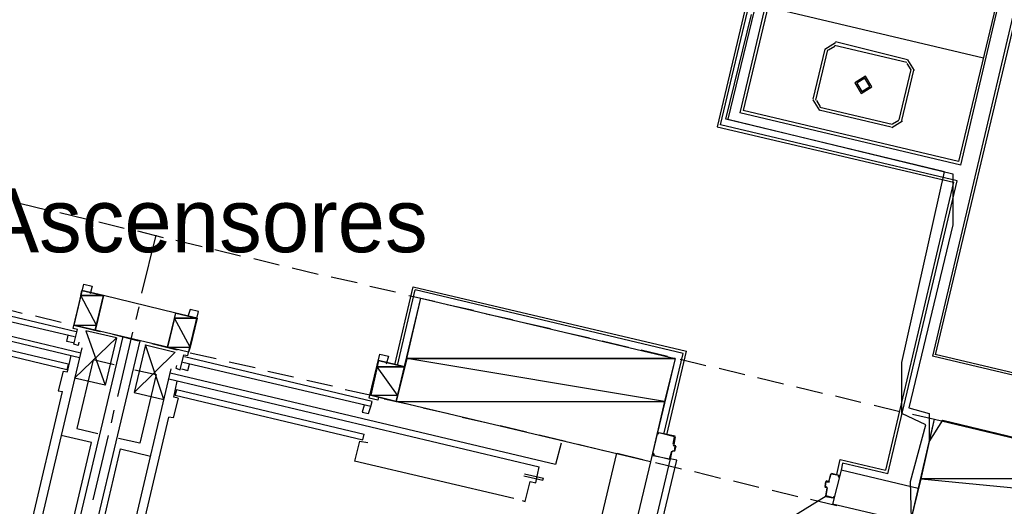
# Model space of a CAD drawing. Header units: feet. Extents: x -79 to 198, y -22 to 181.
# Tile 173 of 256: x 81 to 99, y 115 to 125. Entities that reach past the tile are written whole.
import ezdxf
from ezdxf.enums import TextEntityAlignment as Align

# ---------------------------------------------------------------- set-up
doc = ezdxf.new("R2010")
doc.units = ezdxf.units.FT
for name, color, linetype in [('A-AREA-COMUN', 252, 'CONTINUOUS'), ('A-AREA-UNIDAD', 30, 'CONTINUOUS'), ('A-LINEA', 7, 'CONTINUOUS'), ('A-MURO-CONCRETO', 8, 'CONTINUOUS'), ('A-NOMBRE-ESPACIO', 2, 'CONTINUOUS')]:
    doc.layers.add(name, color=color, linetype=linetype)

msp = doc.modelspace()

# ---------------------------------------------------------------- linework, layer by layer
at = {"layer": 'A-AREA-COMUN'}
msp.add_lwpolyline([(99.68, 114.4178), (98.592, 114.3644), (97.312, 114.6844), (97.28, 115.8578), (97.568, 116.9244), (97.12, 117.1378), (97.12, 118.0978), (97.92, 121.6889), (93.808, 122.6844), (94.288, 124.6578)], dxfattribs=at)
at = {"layer": 'A-AREA-UNIDAD'}
msp.add_lwpolyline([(94.48, 125.3333), (93.84, 122.6844), (98.08, 121.6533), (98.08, 120.6933), (97.248, 117.2444), (97.632, 117.1378), (97.632, 116.6044), (97.888, 117.0133), (106.512, 114.9333)], dxfattribs=at)
at = {"layer": 'A-LINEA'}
for p, q in [((100.1733, 128.7111), (97.6933, 118.2178)), ((100.24, 128.7511), (97.7467, 118.2444)), ((99.7467, 128.4444), (98.1867, 121.8844)), ((98.2267, 121.8178), (99.8, 128.4978)), ((94.9333, 126.4578), (94.0667, 122.8044)), ((95, 126.4978), (94.1333, 122.8444)), ((93.7067, 122.5778), (94.5733, 126.2311)), ((94.5067, 126.1911), (93.64, 122.5378)), ((98.6533, 123.8311), (94.5867, 124.7911)), ((95.6667, 124.0044), (95.44, 123.0578)), ((95.72, 123.9911), (95.4933, 123.0444)), ((95.8718, 124.1199), (95.6712, 123.9963)), ((95.8564, 124.0551), (95.736, 123.9809)), ((97.2133, 123.7511), (95.8533, 124.0711)), ((97.2267, 123.8044), (95.8667, 124.1378)), ((97.0667, 122.6711), (97.2933, 123.6178)), ((97.2906, 123.6147), (97.2164, 123.7351)), ((97.3555, 123.5993), (97.2318, 123.7999)), ((97.12, 122.6578), (97.3467, 123.6044)), ((95.4445, 123.0496), (95.5682, 122.8489)), ((95.5094, 123.0342), (95.5836, 122.9138)), ((95.5733, 122.9111), (96.9333, 122.5911)), ((98.2267, 121.8178), (94.0667, 122.8044)), ((98.1867, 121.8844), (94.1333, 122.8444)), ((95.56, 122.8578), (96.92, 122.5378)), ((93.64, 122.5378), (98.0933, 121.4978)), ((98.16, 121.5244), (93.7067, 122.5778)), ((96.9282, 122.5289), (97.1288, 122.6526)), ((96.9436, 122.5938), (97.064, 122.668)), ((98.0933, 121.4978), (96.8133, 116.0711)), ((96.8533, 116.0044), (98.16, 121.5244)), ((80.5333, 121.0978), (81.0267, 120.9778)), ((81.2667, 120.9244), (81.76, 120.8044)), ((82, 120.7511), (82.48, 120.6311)), ((82.7333, 120.5778), (83.2133, 120.4578)), ((82.8133, 119.4044), (83.08, 120.4978)), ((83.4533, 120.4044), (83.9467, 120.2844)), ((84.1867, 120.2311), (84.6667, 120.1111)), ((74.4133, 120.0044), (81.6667, 118.2844)), ((84.92, 120.0578), (85.4, 119.9378)), ((81.64, 118.1911), (74.6667, 119.8444)), ((85.64, 119.8844), (86.1333, 119.7644)), ((86.3733, 119.7111), (86.8667, 119.6044)), ((78.0133, 119.4178), (81.5467, 118.5911)), ((78.04, 119.5244), (81.5733, 118.6844)), ((81.68, 119.4578), (81.5333, 118.8044)), ((82.0933, 119.3644), (81.68, 119.4578)), ((81.9333, 118.7111), (82.0933, 119.3644)), ((83.4533, 119.0311), (82.0933, 119.3644)), ((87.1067, 119.5378), (87.5867, 119.4311)), ((87.5733, 118.0578), (87.92, 119.5244)), ((87.6267, 118.0444), (87.96, 119.4711)), ((87.84, 119.3644), (88.32, 119.2578)), ((87.92, 119.5244), (93.0667, 118.3111)), ((93, 118.2711), (87.96, 119.4711)), ((88.56, 119.1911), (89.0533, 119.0844)), ((80.08, 119.1511), (80.56, 119.0311)), ((82.7067, 118.9111), (82.76, 119.1511)), ((83.2933, 118.3911), (83.4533, 119.0311)), ((83.8533, 118.9378), (83.4533, 119.0311)), ((89.2933, 119.0178), (89.7867, 118.9111)), ((81.4, 117.9644), (77.8667, 118.8044)), ((81.4267, 118.0711), (77.8933, 118.8978)), ((80.8133, 118.9778), (81.2933, 118.8578)), ((81.9333, 118.7111), (81.5333, 118.8044)), ((81.5333, 118.8044), (82.0267, 118.6844)), ((90.0267, 118.8444), (90.5067, 118.7378)), ((83.2933, 118.3911), (81.9333, 118.7111)), ((82.2667, 118.6311), (82.7467, 118.5111)), ((82.36, 117.4578), (82.64, 118.6711)), ((90.76, 118.6711), (91.24, 118.5644)), ((82.4533, 118.5911), (80.5333, 110.4711)), ((82.7733, 118.5111), (80.8533, 110.4044)), ((82.3333, 118.5644), (82.12, 117.6711)), ((82.88, 118.4311), (82.6667, 117.5378)), ((83, 118.4578), (83.48, 118.3378)), ((91.48, 118.5111), (91.9733, 118.3911)), ((81.68, 118.3778), (79.9867, 111.1911)), ((83.6933, 118.2978), (83.2933, 118.3911)), ((83.72, 118.2844), (84.2133, 118.1778)), ((92.2133, 118.3378), (92.7067, 118.2178)), ((92.64, 116.7511), (93, 118.2711)), ((92.64, 116.7511), (93, 118.2711)), ((92.6933, 116.7378), (93.0667, 118.3111)), ((92.6933, 116.7378), (93.0667, 118.3111)), ((97.7467, 118.2578), (123.4133, 112.1778)), ((81.4267, 118.0711), (81.4, 117.9644)), ((81.4133, 117.9244), (81.48, 118.2311)), ((87.12, 117.2711), (83.5867, 118.0978)), ((87.1467, 117.3644), (83.6133, 118.2044)), ((84.4533, 118.1111), (84.9467, 118.0044)), ((87.2667, 118.1378), (87.12, 117.4844)), ((92.9467, 118.1644), (93.4267, 118.0444)), ((123.4, 112.1244), (97.6933, 118.2178)), ((81.3333, 117.9378), (81.24, 117.5644)), ((81.3333, 117.9378), (81.4133, 117.9244)), ((83.36, 117.9778), (81.6667, 110.7911)), ((90.6, 116.1778), (83.3467, 117.8978)), ((85.1867, 117.9378), (85.6667, 117.8311)), ((93.68, 117.9911), (94.16, 117.8711)), ((82.12, 117.6711), (81.5467, 117.8044)), ((83.32, 117.7911), (90.2933, 116.1378)), ((83.4133, 117.4444), (83.48, 117.7511)), ((85.92, 117.7644), (86.4, 117.6578)), ((94.4, 117.8178), (94.8933, 117.6978)), ((79.9867, 111.9111), (81.32, 117.5511)), ((81.24, 117.5644), (81.32, 117.5511)), ((82.6667, 117.5378), (83.2267, 117.4044)), ((83.4667, 117.5911), (83.44, 117.4844)), ((83.4667, 117.5911), (87, 116.7511)), ((86.64, 117.5911), (87.1333, 117.4844)), ((95.1333, 117.6444), (95.6267, 117.5244)), ((83.4933, 117.4311), (83.4, 117.0578)), ((83.4933, 117.4311), (83.4133, 117.4444)), ((83.44, 117.4844), (86.9733, 116.6444)), ((87.3733, 117.4178), (87.8667, 117.3111)), ((95.8667, 117.4711), (96.3467, 117.3511)), ((82.24, 116.9644), (82.2933, 117.2044)), ((87, 117.2978), (86.96, 117.1644)), ((88.1067, 117.2444), (88.5867, 117.1378)), ((96.6, 117.2978), (97.08, 117.1778)), ((81.9867, 111.4311), (83.32, 117.0711)), ((83.4, 117.0578), (83.32, 117.0711)), ((88.84, 117.0711), (89.32, 116.9644)), ((97.32, 117.1244), (97.7333, 117.0311)), ((89.56, 116.9111), (90.0533, 116.7911)), ((80.5333, 110.9644), (81.8667, 116.5911)), ((81.8667, 116.5911), (81.2933, 116.7244)), ((81.8933, 115.5111), (82.1867, 116.7244)), ((86.9067, 116.6178), (86.8133, 116.2444)), ((86.9067, 116.6178), (87.0667, 116.5911)), ((86.9733, 116.6444), (87, 116.7511)), ((90.2933, 116.7378), (90.7867, 116.6178)), ((90.7067, 116.5778), (90.6, 116.1778)), ((92.84, 116.6978), (92.84, 116.6978)), ((81.08, 110.8311), (82.4133, 116.4711)), ((82.4133, 116.4711), (82.9733, 116.3378)), ((91.7467, 116.3911), (89.8267, 108.2844)), ((91.0267, 116.5644), (91.5067, 116.4444)), ((91.76, 116.3911), (92.24, 116.2711)), ((92.7867, 116.4311), (92.76, 116.2844)), ((92.8113, 116.4306), (92.7872, 116.4157)), ((92.8, 116.4178), (92.8, 116.4178)), ((92.8139, 116.549), (92.8287, 116.525)), ((92.8267, 116.5378), (92.8667, 116.5378)), ((92.8533, 116.5244), (92.8533, 116.5244)), ((89.8133, 115.5378), (86.8133, 116.2444)), ((92.3867, 116.2311), (90.4667, 108.1244)), ((92.48, 116.2178), (92.9733, 116.0978)), ((92.7467, 116.2844), (92.7467, 116.2844)), ((95.8933, 115.9911), (95.96, 116.2711)), ((95.8933, 115.9911), (95.96, 116.2711)), ((95.96, 116.2711), (96.8133, 116.0711)), ((95.96, 116.2711), (96.8133, 116.0711)), ((93.2133, 116.0444), (93.7067, 115.9244)), ((95.9733, 116.0711), (95.8133, 115.4311)), ((97.4267, 115.7244), (95.9733, 116.0711)), ((90, 115.9644), (90.36, 115.8844)), ((90.0133, 116.0044), (90.3733, 115.9244)), ((90.0267, 115.4844), (90.12, 115.8578)), ((90.36, 115.8844), (90.3733, 115.9244)), ((93.9467, 115.8711), (94.4267, 115.7511)), ((95.68, 115.8578), (95.6667, 115.7644)), ((95.7333, 115.8578), (95.6933, 115.8711)), ((95.6933, 115.8578), (95.6933, 115.8578)), ((95.7333, 115.8711), (95.7333, 115.8711)), ((95.7354, 115.845), (95.7595, 115.8598)), ((95.7733, 116.0044), (95.7467, 115.8711)), ((95.7867, 116.0044), (95.7867, 116.0044)), ((94.68, 115.6978), (95.16, 115.5778)), ((95.6667, 115.7511), (95.7067, 115.7511)), ((95.68, 115.7644), (95.68, 115.7644)), ((95.7067, 115.7378), (95.68, 115.5911)), ((95.6933, 115.7378), (95.6933, 115.7378)), ((95.7195, 115.7265), (95.7046, 115.7506)), ((89.9733, 115.4978), (90.0267, 115.4844)), ((92.0775, 113.3648), (95.6926, 115.5856)), ((95.4, 115.5244), (95.8933, 115.4044)), ((95.6933, 115.5911), (95.6933, 115.5911)), ((97.28, 115.0844), (95.8133, 115.4311))]:
    msp.add_line(p, q, dxfattribs=at)
for points in [[(96.2312, 123.3696), (96.3549, 123.1689), (96.5555, 123.2926), (96.4318, 123.4933), (96.2312, 123.3696)], [(96.2701, 123.3604), (96.3641, 123.2079), (96.5166, 123.3019), (96.4226, 123.4544), (96.2701, 123.3604)], [(81.6267, 118.4844), (81.6133, 118.4178), (81.5333, 118.4444), (81.6, 118.7244), (81.52, 118.7378), (81.72, 119.5778), (81.88, 119.5378), (81.84, 119.3911)], [(92.3867, 116.2311), (87.6, 117.3644), (88.0667, 119.3111), (92.8533, 118.1778), (92.3867, 116.2311)], [(83.4667, 118.0444), (83.4533, 117.9911), (83.5333, 117.9644), (83.6, 118.2444), (83.68, 118.2311), (83.88, 119.0578), (83.72, 119.0978), (83.68, 118.9644)], [(81.52, 118.4711), (81.4, 118.4978), (81.4267, 118.6178)], [(81.5467, 117.8044), (82.3333, 118.5644), (81.76, 118.6978), (82.12, 117.6711)], [(83.2267, 117.4044), (82.88, 118.4311), (83.44, 118.2978), (82.6667, 117.5378)], [(87.2667, 117.4444), (87.2533, 117.3911), (87.0933, 117.4311), (87.2933, 118.2578), (87.4533, 118.2178), (87.4133, 118.0711)], [(82.2933, 118.0578), (81.8933, 118.1511), (81.5867, 116.8578), (81.9867, 116.7644)], [(83.56, 117.9778), (83.68, 117.9511), (83.7067, 118.0711)], [(87.12, 117.4844), (87.6, 117.3644), (87.76, 118.0178), (87.2667, 118.1378)], [(82.68, 117.9644), (83.08, 117.8711), (82.7733, 116.5778), (82.3733, 116.6711)], [(86.96, 117.1644), (87.08, 117.1378), (87.12, 117.2711), (87.1467, 117.3644)], [(97.7333, 117.0311), (106.56, 114.9378), (106.7867, 115.9111), (112.6267, 114.5378), (111.9333, 111.6178), (109.56, 101.5511), (96.56, 104.6311), (97.0133, 106.5778), (107.0933, 104.1911), (109.0133, 112.2978), (97.28, 115.0844), (97.7333, 117.0311)], [(92.8133, 116.5644), (92.84, 116.6978), (92.5467, 116.7778), (92.5333, 116.7511), (92.52, 116.7511), (92.5333, 116.7778)], [(92.8533, 116.7111), (92.5467, 116.7778), (92.5467, 116.7778)], [(92.8533, 116.6978), (92.8267, 116.5511), (92.8267, 116.5511)], [(92.4267, 116.3644), (92.44, 116.3911), (92.4533, 116.3778), (92.44, 116.3511), (92.7467, 116.2844), (92.7867, 116.4311)], [(92.8, 116.4444), (92.84, 116.4311), (92.8533, 116.5244), (92.8267, 116.5378)], [(92.8667, 116.5244), (92.84, 116.4311), (92.84, 116.4311), (92.8, 116.4311)], [(92.76, 116.2844), (92.0667, 113.3644), (92.1867, 113.3378), (92.88, 116.2578), (92.76, 116.2844)], [(92.7467, 116.2711), (92.44, 116.3511), (92.44, 116.3511)], [(96.8533, 116.0044), (96, 116.2044), (95.9733, 116.0711)], [(96.8533, 116.0044), (96, 116.2044), (95.9733, 116.0711)], [(90.12, 115.8578), (90.2267, 115.8311), (90.2933, 116.1378)], [(95.7067, 115.7511), (95.68, 115.7644), (95.6933, 115.8578), (95.72, 115.8444)], [(95.7467, 115.8578), (95.7867, 116.0044), (95.9333, 115.9778), (95.92, 115.9511), (95.9333, 115.9378), (95.9333, 115.9644)], [(95.7867, 116.0178), (95.9333, 115.9778), (95.9333, 115.9778)], [(95.84, 115.5511), (95.84, 115.5778), (95.8267, 115.5511), (95.6933, 115.5911), (95.72, 115.7378)], [(95.68, 115.5778), (95.8267, 115.5511), (95.8267, 115.5511)]]:
    msp.add_lwpolyline(points, dxfattribs=at)
at = {"layer": 'A-MURO-CONCRETO'}
for points in [[(81.6667, 119.3644), (81.5333, 118.8044), (81.96, 118.8044), (81.6667, 119.3644)], [(81.68, 119.4578), (82.0933, 119.3644), (81.6667, 119.3644), (81.68, 119.4578), (81.68, 119.4578)], [(81.6667, 119.3644), (82.0933, 119.3644), (81.96, 118.8044), (81.6667, 119.3644), (81.6667, 119.3644)], [(88.0667, 119.3111), (92.8533, 118.1778), (87.8, 118.1778), (88.0667, 119.3111), (88.0667, 119.3111)], [(83.4533, 119.0311), (83.8533, 118.9378), (83.4267, 118.9378), (83.4533, 119.0311), (83.4533, 119.0311)], [(81.5333, 118.8044), (81.96, 118.8044), (81.9333, 118.7111), (81.5333, 118.8044), (81.5333, 118.8044)], [(83.4267, 118.9378), (83.2933, 118.3911), (83.72, 118.3911), (83.4267, 118.9378)], [(83.4267, 118.9378), (83.8533, 118.9378), (83.72, 118.3911), (83.4267, 118.9378), (83.4267, 118.9378)], [(83.2933, 118.3911), (83.72, 118.3911), (83.6933, 118.2978), (83.2933, 118.3911), (83.2933, 118.3911)], [(87.2667, 118.1378), (87.76, 118.0178), (87.24, 118.0178), (87.2667, 118.1378), (87.2667, 118.1378)], [(87.8, 118.1778), (87.6, 117.3644), (92.6533, 117.3644), (87.8, 118.1778)], [(87.8, 118.1778), (92.8533, 118.1778), (92.6533, 117.3644), (87.8, 118.1778), (87.8, 118.1778)], [(87.24, 118.0178), (87.12, 117.4844), (87.6267, 117.4844), (87.24, 118.0178)], [(87.24, 118.0178), (87.76, 118.0178), (87.6267, 117.4844), (87.24, 118.0178), (87.24, 118.0178)], [(87.12, 117.4844), (87.6267, 117.4844), (87.6, 117.3644), (87.12, 117.4844), (87.12, 117.4844)], [(87.6, 117.3644), (92.6533, 117.3644), (92.3867, 116.2311), (87.6, 117.3644), (87.6, 117.3644)], [(97.7333, 117.0311), (102.44, 115.9111), (97.48, 115.9111), (97.7333, 117.0311), (97.7333, 117.0311)], [(97.48, 115.9111), (105.96, 115.0844), (97.28, 115.0844), (97.48, 115.9111), (97.48, 115.9111)], [(102.44, 115.9111), (97.48, 115.9111), (105.96, 115.0844), (102.44, 115.9111)]]:
    msp.add_lwpolyline(points, dxfattribs=at)

# ---------------------------------------------------------------- texts
at = {"layer": 'A-NOMBRE-ESPACIO'}
msp.add_text('Ascensores', height=1.2, dxfattribs=at).set_placement((84, 120.1778), align=Align.CENTER)

doc.saveas('drawing.dxf')
